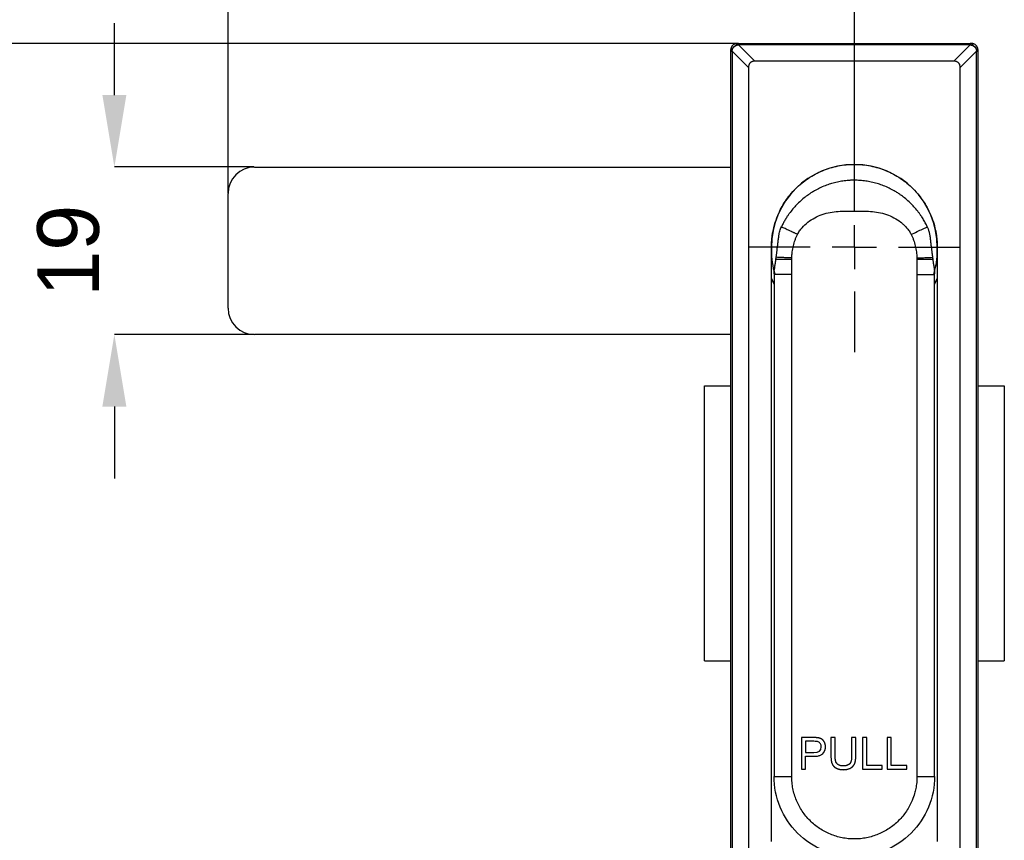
# Model space of a CAD drawing. Header units: millimetres. Extents: x 684 to 1227, y 21 to 405.
# Tile 4 of 28: x 757 to 869, y 202 to 295. Entities that reach past the tile are written whole.
import ezdxf

# ---------------------------------------------------------------- set-up
doc = ezdxf.new("R2010")
doc.units = ezdxf.units.MM
doc.header["$LTSCALE"] = 2
doc.header["$PDSIZE"] = -1
doc.linetypes.add('CENTERX2', pattern=[20.32, 12.7, -2.54, 2.54, -2.54])
for name, color, linetype in [('1轮廓实线层', 7, 'Continuous'), ('3中心线层', 1, 'CENTERX2'), ('7标注层', 3, 'Continuous')]:
    doc.layers.add(name, color=color, linetype=linetype)
doc.styles.add('SLDTEXTSTYLE5', font='TXT', dxfattribs={"width": 0.7})
doc.dimstyles.new('SLDDIMSTYLE0', dxfattribs={"dimtxt": 7, "dimasz": 8.16, "dimexe": 0, "dimexo": 0.0625, "dimgap": 1.75, "dimtad": 2, "dimrnd": 1e-09, "dimzin": 12, "dimdsep": 46, "dimtxsty": 'SLDTEXTSTYLE5', "dimsah": 1, "dimcen": 0.09, "dimadec": 0, "dimazin": 3, "dimtfac": 1, "dimtofl": 0, "dimtmove": 0, "dimatfit": 3, "dimfxl": 1, "dimfrac": 2, "dimtolj": 1, "dimtzin": 12, "dimarcsym": 0})

# ---------------------------------------------------------------- blocks, each defined once
blk = doc.blocks.new('_D')
at = {"layer": '7标注层', "color": 0, "lineweight": -2, "transparency": 16777216}
for p, q in [((781.06, 275.68), (781.06, 312.62)), ((843.9, 312.62), (789.22, 312.62)), ((852.06, 281.48), (852.06, 312.62))]:
    blk.add_line(p, q, dxfattribs=at)
at = {"layer": '7标注层', "color": 0, "transparency": 16777216}
for points in [[(789.22, 313.98), (789.22, 311.26), (781.06, 312.62)], [(843.9, 313.98), (843.9, 311.26), (852.06, 312.62)]]:
    blk.add_solid(points, dxfattribs=at)
at = {"layer": 'Defpoints', "color": 0, "transparency": 16777216}
for p in [(781.06, 312.62), (852.06, 281.42), (781.06, 275.62)]:
    blk.add_point(p, dxfattribs=at)
at = {"layer": '7标注层', "color": 0, "transparency": 16777216, "insert": (817.71, 321.37), "char_height": 7, "attachment_point": 2}
blk.add_mtext('\\A1;L=71', dxfattribs=at)
blk = doc.blocks.new('_D_1')
at = {"layer": '7标注层', "color": 0, "lineweight": -2, "transparency": 16777216}
for p, q in [((768.17, 286.78), (768.17, 294.94)), ((783.99, 278.62), (768.17, 278.62)), ((783.99, 259.62), (768.17, 259.62)), ((768.17, 251.46), (768.17, 243.3))]:
    blk.add_line(p, q, dxfattribs=at)
at = {"layer": '7标注层', "color": 0, "transparency": 16777216}
for points in [[(766.81, 286.78), (769.53, 286.78), (768.17, 278.62)], [(766.81, 251.46), (769.53, 251.46), (768.17, 259.62)]]:
    blk.add_solid(points, dxfattribs=at)
at = {"layer": 'Defpoints', "color": 0, "transparency": 16777216}
for p in [(784.06, 278.62), (768.17, 259.62), (784.06, 259.62)]:
    blk.add_point(p, dxfattribs=at)
at = {"layer": '7标注层', "color": 0, "transparency": 16777216, "insert": (759.42, 269.12), "char_height": 7, "attachment_point": 2, "rotation": 90}
blk.add_mtext('\\A1;19', dxfattribs=at)
blk = doc.blocks.new('_D_2')
at = {"layer": '7标注层', "color": 0, "lineweight": -2, "transparency": 16777216}
for p, q in [((838.85, 292.62), (749.05, 292.62)), ((749.05, 284.46), (749.05, 185.78)), ((838.85, 177.62), (749.05, 177.62))]:
    blk.add_line(p, q, dxfattribs=at)
at = {"layer": '7标注层', "color": 0, "transparency": 16777216}
for points in [[(747.69, 284.46), (750.41, 284.46), (749.05, 292.62)], [(747.69, 185.78), (750.41, 185.78), (749.05, 177.62)]]:
    blk.add_solid(points, dxfattribs=at)
at = {"layer": 'Defpoints', "color": 0, "transparency": 16777216}
for p in [(838.91, 292.62), (749.05, 177.62), (838.91, 177.62)]:
    blk.add_point(p, dxfattribs=at)
at = {"layer": '7标注层', "color": 0, "transparency": 16777216, "insert": (740.3, 241.11), "char_height": 7, "attachment_point": 2, "rotation": 90}
blk.add_mtext('\\A1;115', dxfattribs=at)
blk = doc.blocks.new('SW_CENTERMARKSYMBOL_0')
at = {"layer": '3中心线层', "color": 0}
for p, q in [((0, 5), (0, 11.9)), ((0, 0), (0, 2.5)), ((-5, 0), (-11.9, 0)), ((0, 0), (-2.5, 0)), ((0, 0), (0, -2.5)), ((0, 0), (2.5, 0)), ((5, 0), (11.9, 0)), ((0, -5), (0, -11.9))]:
    blk.add_line(p, q, dxfattribs=at)

msp = doc.modelspace()

# ---------------------------------------------------------------- linework, layer by layer
at = {"layer": '1轮廓实线层'}
for p, q in [((838.909, 292.617), (865.202, 292.617)), ((838.909, 292.617), (865.202, 292.617)), ((865.202, 292.471), (838.909, 292.471)), ((838.909, 292.471), (840.763, 290.617)), ((838.909, 292.471), (840.763, 290.617)), ((865.202, 292.471), (838.909, 292.471)), ((863.349, 290.617), (865.202, 292.471)), ((863.349, 290.617), (865.202, 292.471)), ((838.056, 178.471), (838.056, 291.764)), ((838.056, 178.471), (838.056, 291.764)), ((840.056, 289.91), (838.202, 291.764)), ((838.202, 291.764), (838.202, 178.471)), ((840.056, 289.91), (838.202, 291.764)), ((838.202, 291.764), (838.202, 178.471)), ((865.909, 291.764), (864.056, 289.91)), ((865.909, 291.764), (864.056, 289.91)), ((865.909, 178.471), (865.909, 291.764)), ((865.909, 178.471), (865.909, 291.764)), ((866.056, 291.764), (866.056, 178.471)), ((866.056, 291.764), (866.056, 178.471)), ((863.349, 290.617), (840.763, 290.617)), ((840.056, 289.91), (840.056, 180.324)), ((864.056, 180.324), (864.056, 289.91)), ((784.056, 278.617), (838.056, 278.617)), ((781.056, 262.617), (781.056, 275.617)), ((842.656, 269.117), (842.658, 269.317)), ((842.656, 202.117), (842.656, 269.117)), ((861.454, 269.317), (861.456, 269.117)), ((861.456, 269.117), (861.456, 202.117)), ((844.956, 266.434), (844.956, 268.181)), ((859.156, 268.181), (859.156, 266.434)), ((842.956, 265.35), (842.656, 266.011)), ((842.956, 265.353), (842.656, 266.011)), ((842.957, 266.497), (842.956, 266.434)), ((842.956, 266.431), (842.956, 209.517)), ((844.956, 209.517), (844.956, 266.434)), ((859.156, 266.434), (859.156, 209.517)), ((861.156, 266.434), (861.155, 266.497)), ((861.156, 249.383), (861.156, 266.431)), ((861.456, 266.011), (861.156, 265.35)), ((861.456, 266.011), (861.156, 265.353)), ((838.056, 259.617), (784.056, 259.617)), ((835.056, 222.617), (835.056, 253.817)), ((835.056, 253.817), (838.056, 253.817)), ((866.056, 253.817), (869.056, 253.817)), ((869.056, 253.817), (869.056, 222.617)), ((835.056, 222.617), (838.056, 222.617)), ((866.056, 222.617), (869.056, 222.617)), ((846.056, 213.917), (846.056, 210.337)), ((847.405, 213.917), (846.056, 213.917)), ((847.445, 213.493), (846.529, 213.493)), ((846.529, 213.493), (846.529, 212.211)), ((849.404, 213.917), (849.404, 211.848)), ((849.878, 213.917), (849.404, 213.917)), ((849.878, 211.853), (849.878, 213.917)), ((851.742, 213.917), (851.742, 211.853)), ((852.218, 213.917), (851.742, 213.917)), ((852.218, 211.848), (852.218, 213.917)), ((852.989, 213.917), (852.989, 210.337)), ((853.463, 213.917), (852.989, 213.917)), ((853.463, 210.759), (853.463, 213.917)), ((855.769, 213.917), (855.769, 210.337)), ((856.243, 213.917), (855.769, 213.917)), ((856.243, 210.759), (856.243, 213.917)), ((846.529, 212.211), (847.454, 212.211)), ((846.529, 211.792), (847.445, 211.792)), ((846.529, 210.337), (846.529, 211.792)), ((846.056, 210.337), (846.529, 210.337)), ((852.989, 210.337), (855.227, 210.337)), ((855.227, 210.759), (853.463, 210.759)), ((855.227, 210.337), (855.227, 210.759)), ((855.769, 210.337), (858.007, 210.337)), ((858.007, 210.759), (856.243, 210.759)), ((858.007, 210.337), (858.007, 210.759)), ((861.121, 209.517), (861.156, 209.517))]:
    msp.add_line(p, q, dxfattribs=at)
for centre, radius, start, end in [((784.056, 275.617), 3, 90, 180), ((852.056, 269.517), 9.4, 360, 180), ((852.056, 269.117), 9.4, 180, 196.21958), ((852.056, 269.117), 9.4, 343.3516, 0), ((784.056, 262.617), 3, 180, 270)]:
    msp.add_arc(centre, radius, start, end, dxfattribs=at)
for points, knots in [([(838.756, 292.617), (838.734, 292.617), (838.689, 292.615), (838.598, 292.602), (838.443, 292.555), (838.248, 292.425), (838.118, 292.23), (838.071, 292.075), (838.058, 291.985), (838.056, 291.939), (838.056, 291.917)], [0, 0, 0, 0, 0.0588149, 0.1253989, 0.2506392, 0.4999091, 0.7492117, 0.8745103, 0.9409675, 1, 1, 1, 1]), ([(838.756, 292.617), (838.729, 292.616), (838.674, 292.614), (838.589, 292.599), (838.503, 292.572), (838.417, 292.532), (838.335, 292.479), (838.247, 292.403), (838.164, 292.301), (838.1, 292.173), (838.062, 292.044), (838.058, 291.958), (838.056, 291.917)], [0, 0, 0, 0, 0.0735642, 0.151541, 0.2336889, 0.3195947, 0.4086652, 0.5001368, 0.6361398, 0.7660699, 0.8877815, 1, 1, 1, 1]), ([(838.756, 292.617), (838.738, 292.617), (838.719, 292.599), (838.685, 292.527), (838.671, 292.474), (838.66, 292.413)], [0, 0, 0, 0, 0.5, 0.5, 1, 1, 1, 1]), ([(838.66, 292.413), (838.671, 292.474), (838.685, 292.527), (838.719, 292.599), (838.738, 292.617), (838.756, 292.617)], [0, 0, 0, 0, 0.5, 0.5, 1, 1, 1, 1]), ([(838.66, 292.413), (838.702, 292.424), (838.785, 292.445), (838.868, 292.462), (838.909, 292.471)], [0, 0, 0, 0, 0.5000129, 1, 1, 1, 1]), ([(838.66, 292.413), (838.702, 292.424), (838.785, 292.445), (838.868, 292.462), (838.909, 292.471)], [0, 0, 0, 0, 0.500017, 1, 1, 1, 1]), ([(838.756, 292.617), (838.781, 292.617), (838.832, 292.617), (838.884, 292.617), (838.909, 292.617)], [0, 0, 0, 0, 0.5000684, 1, 1, 1, 1]), ([(838.909, 292.471), (838.909, 292.516), (838.909, 292.554), (838.909, 292.605), (838.909, 292.617), (838.909, 292.617)], [0, 0, 0, 0, 0.5, 0.5, 1, 1, 1, 1]), ([(838.909, 292.471), (838.909, 292.517), (838.909, 292.555), (838.909, 292.605), (838.909, 292.617), (838.909, 292.617)], [0, 0, 0, 0, 0.5, 0.5, 1, 1, 1, 1]), ([(865.202, 292.617), (865.202, 292.617), (865.202, 292.605), (865.202, 292.554), (865.202, 292.516), (865.202, 292.471)], [0, 0, 0, 0, 0.5, 0.5, 1, 1, 1, 1]), ([(865.202, 292.617), (865.202, 292.617), (865.202, 292.605), (865.202, 292.555), (865.202, 292.517), (865.202, 292.471)], [0, 0, 0, 0, 0.5, 0.5, 1, 1, 1, 1]), ([(865.202, 292.617), (865.228, 292.617), (865.28, 292.617), (865.331, 292.617), (865.356, 292.617)], [0, 0, 0, 0, 0.49993315, 1, 1, 1, 1]), ([(865.202, 292.471), (865.223, 292.467), (865.264, 292.458), (865.326, 292.444), (865.389, 292.429), (865.431, 292.418), (865.452, 292.413)], [0, 0, 0, 0, 0.2477591, 0.4958667, 0.7480675, 1, 1, 1, 1]), ([(865.202, 292.471), (865.23, 292.465), (865.285, 292.453), (865.369, 292.434), (865.424, 292.42), (865.452, 292.413)], [0, 0, 0, 0, 0.3335075, 0.6664964, 1, 1, 1, 1]), ([(866.056, 291.917), (866.055, 291.939), (866.054, 291.984), (866.04, 292.075), (865.994, 292.23), (865.864, 292.425), (865.669, 292.555), (865.514, 292.602), (865.423, 292.615), (865.377, 292.617), (865.356, 292.617)], [0, 0, 0, 0, 0.0588149, 0.1253989, 0.2506392, 0.4999091, 0.7492117, 0.8745103, 0.9409675, 1, 1, 1, 1]), ([(865.356, 292.617), (865.374, 292.617), (865.393, 292.599), (865.427, 292.527), (865.441, 292.474), (865.452, 292.413)], [0, 0, 0, 0, 0.5, 0.5, 1, 1, 1, 1]), ([(865.452, 292.413), (865.441, 292.474), (865.426, 292.527), (865.393, 292.599), (865.374, 292.617), (865.356, 292.617)], [0, 0, 0, 0, 0.5, 0.5, 1, 1, 1, 1]), ([(866.056, 291.917), (866.055, 291.944), (866.053, 292), (866.038, 292.084), (866.011, 292.17), (865.971, 292.256), (865.918, 292.338), (865.842, 292.426), (865.739, 292.509), (865.612, 292.573), (865.483, 292.611), (865.397, 292.615), (865.356, 292.617)], [0, 0, 0, 0, 0.0735642, 0.151541, 0.2336889, 0.3195947, 0.4086652, 0.5001368, 0.6361398, 0.7660699, 0.8877815, 1, 1, 1, 1]), ([(838.056, 291.917), (838.056, 291.935), (838.074, 291.954), (838.146, 291.988), (838.2, 292.002), (838.26, 292.013)], [0, 0, 0, 0, 0.5, 0.5, 1, 1, 1, 1]), ([(838.26, 292.013), (838.199, 292.002), (838.146, 291.988), (838.074, 291.954), (838.056, 291.935), (838.056, 291.917)], [0, 0, 0, 0, 0.5, 0.5, 1, 1, 1, 1]), ([(838.056, 291.764), (838.056, 291.79), (838.056, 291.841), (838.056, 291.892), (838.056, 291.917)], [0, 0, 0, 0, 0.4999331, 1, 1, 1, 1]), ([(838.056, 291.764), (838.056, 291.764), (838.069, 291.764), (838.119, 291.764), (838.157, 291.764), (838.202, 291.764)], [0, 0, 0, 0, 0.5, 0.5, 1, 1, 1, 1]), ([(838.056, 291.764), (838.056, 291.764), (838.068, 291.764), (838.119, 291.764), (838.157, 291.764), (838.202, 291.764)], [0, 0, 0, 0, 0.5, 0.5, 1, 1, 1, 1]), ([(838.202, 291.764), (838.207, 291.784), (838.215, 291.825), (838.229, 291.887), (838.244, 291.95), (838.255, 291.992), (838.26, 292.013)], [0, 0, 0, 0, 0.2477591, 0.4958667, 0.7480675, 1, 1, 1, 1]), ([(838.202, 291.764), (838.208, 291.791), (838.22, 291.846), (838.239, 291.93), (838.253, 291.985), (838.26, 292.013)], [0, 0, 0, 0, 0.3335075, 0.6664964, 1, 1, 1, 1]), ([(838.26, 292.013), (838.265, 292.028), (838.274, 292.058), (838.294, 292.103), (838.322, 292.154), (838.36, 292.208), (838.409, 292.264), (838.465, 292.313), (838.526, 292.356), (838.591, 292.391), (838.638, 292.406), (838.66, 292.413)], [0, 0, 0, 0, 0.0785105, 0.1616639, 0.2501144, 0.3732703, 0.5001065, 0.6268789, 0.7500877, 0.8810448, 1, 1, 1, 1]), ([(838.26, 292.013), (838.282, 292.098), (838.337, 292.19), (838.483, 292.336), (838.575, 292.391), (838.66, 292.413)], [0, 0, 0, 0, 0.5, 0.5, 1, 1, 1, 1]), ([(865.452, 292.413), (865.466, 292.409), (865.497, 292.4), (865.542, 292.379), (865.593, 292.351), (865.647, 292.313), (865.702, 292.264), (865.752, 292.208), (865.795, 292.147), (865.83, 292.082), (865.845, 292.035), (865.852, 292.013)], [0, 0, 0, 0, 0.0785105, 0.1616639, 0.2501144, 0.3732703, 0.5001065, 0.6268789, 0.7500877, 0.8810448, 1, 1, 1, 1]), ([(865.452, 292.413), (865.537, 292.391), (865.628, 292.336), (865.775, 292.19), (865.829, 292.098), (865.852, 292.013)], [0, 0, 0, 0, 0.5, 0.5, 1, 1, 1, 1]), ([(865.852, 292.013), (865.862, 291.971), (865.883, 291.888), (865.901, 291.805), (865.909, 291.764)], [0, 0, 0, 0, 0.5000129, 1, 1, 1, 1]), ([(866.056, 291.917), (866.056, 291.935), (866.038, 291.954), (865.966, 291.988), (865.912, 292.002), (865.852, 292.013)], [0, 0, 0, 0, 0.5, 0.5, 1, 1, 1, 1]), ([(865.852, 292.013), (865.862, 291.971), (865.884, 291.888), (865.901, 291.805), (865.909, 291.764)], [0, 0, 0, 0, 0.500017, 1, 1, 1, 1]), ([(865.852, 292.013), (865.912, 292.002), (865.966, 291.988), (866.038, 291.954), (866.056, 291.935), (866.056, 291.917)], [0, 0, 0, 0, 0.5, 0.5, 1, 1, 1, 1]), ([(865.909, 291.764), (865.955, 291.764), (865.992, 291.764), (866.043, 291.764), (866.056, 291.764), (866.056, 291.764)], [0, 0, 0, 0, 0.5, 0.5, 1, 1, 1, 1]), ([(865.909, 291.764), (865.955, 291.764), (865.993, 291.764), (866.044, 291.764), (866.056, 291.764), (866.056, 291.764)], [0, 0, 0, 0, 0.5, 0.5, 1, 1, 1, 1]), ([(866.056, 291.917), (866.056, 291.892), (866.056, 291.841), (866.056, 291.79), (866.056, 291.764)], [0, 0, 0, 0, 0.5000684, 1, 1, 1, 1]), ([(840.763, 290.617), (840.739, 290.617), (840.692, 290.616), (840.599, 290.606), (840.498, 290.582), (840.404, 290.543), (840.322, 290.495), (840.25, 290.436), (840.19, 290.366), (840.138, 290.287), (840.093, 290.184), (840.067, 290.074), (840.057, 289.981), (840.056, 289.934), (840.056, 289.91)], [0, 0, 0, 0, 0.062619, 0.1245262, 0.2500022, 0.3340226, 0.3950274, 0.499997, 0.5799505, 0.6404875, 0.7500007, 0.8754726, 0.9373765, 1, 1, 1, 1]), ([(840.763, 290.617), (840.738, 290.617), (840.689, 290.616), (840.595, 290.605), (840.482, 290.578), (840.354, 290.52), (840.241, 290.432), (840.154, 290.319), (840.095, 290.191), (840.068, 290.078), (840.057, 289.984), (840.056, 289.935), (840.056, 289.91)], [0, 0, 0, 0, 0.066, 0.1298787, 0.2500871, 0.3750551, 0.5000018, 0.6249503, 0.7499156, 0.8701094, 0.9339697, 1, 1, 1, 1]), ([(864.056, 289.91), (864.056, 289.934), (864.055, 289.981), (864.044, 290.074), (864.021, 290.175), (863.981, 290.269), (863.934, 290.351), (863.875, 290.423), (863.805, 290.484), (863.725, 290.535), (863.623, 290.58), (863.513, 290.606), (863.419, 290.616), (863.372, 290.617), (863.349, 290.617)], [0, 0, 0, 0, 0.062619, 0.1245262, 0.2500022, 0.3340226, 0.3950274, 0.499997, 0.5799505, 0.6404875, 0.7500007, 0.8754726, 0.9373765, 1, 1, 1, 1]), ([(864.056, 289.91), (864.055, 289.935), (864.055, 289.984), (864.044, 290.078), (864.017, 290.191), (863.958, 290.319), (863.87, 290.432), (863.758, 290.52), (863.63, 290.578), (863.516, 290.605), (863.423, 290.616), (863.374, 290.617), (863.349, 290.617)], [0, 0, 0, 0, 0.066, 0.1298787, 0.2500871, 0.3750551, 0.5000018, 0.6249503, 0.7499156, 0.8701094, 0.9339697, 1, 1, 1, 1]), ([(842.656, 269.517), (842.657, 269.62), (842.658, 269.824), (842.674, 270.131), (842.703, 270.488), (842.753, 270.896), (842.849, 271.442), (843.028, 272.191), (843.432, 273.355), (844.19, 274.773), (845.366, 276.207), (846.8, 277.383), (848.435, 278.258), (850.21, 278.796), (852.056, 278.978), (853.902, 278.796), (855.676, 278.258), (857.312, 277.384), (858.541, 276.374), (859.362, 275.456), (859.87, 274.76), (860.33, 274.01), (860.753, 273.139), (861.078, 272.208), (861.26, 271.46), (861.358, 270.896), (861.415, 270.437), (861.45, 269.978), (861.454, 269.671), (861.456, 269.517)], [0, 0, 0, 0, 0.0104047, 0.0208061, 0.0312154, 0.0468458, 0.0625664, 0.0876247, 0.1251082, 0.1875781, 0.2500478, 0.3125175, 0.3749872, 0.437457, 0.4999267, 0.5623964, 0.6248662, 0.6873359, 0.7498056, 0.7855277, 0.8123494, 0.8373805, 0.8748921, 0.9105929, 0.9374354, 0.9531382, 0.9687863, 0.9843865, 1, 1, 1, 1]), ([(852.056, 277.117), (851.986, 277.117), (851.845, 277.116), (851.632, 277.108), (851.379, 277.093), (851.084, 277.067), (850.654, 277.013), (850.115, 276.916), (849.497, 276.758), (848.875, 276.552), (848.278, 276.305), (847.825, 276.078), (847.45, 275.869), (847.166, 275.696), (846.862, 275.493), (846.515, 275.242), (846.096, 274.906), (845.624, 274.467), (845.178, 273.989), (844.841, 273.573), (844.588, 273.223), (844.387, 272.925), (844.18, 272.585), (843.969, 272.204), (843.846, 271.946), (843.786, 271.819)], [0, 0, 0, 0, 0.0199714, 0.0402875, 0.0609524, 0.092614, 0.1250157, 0.1852939, 0.2500066, 0.308681, 0.3750004, 0.4374981, 0.4560616, 0.500004, 0.5345742, 0.5625112, 0.6250084, 0.6908727, 0.7500002, 0.8147493, 0.845462, 0.8749984, 0.9181618, 0.9598212, 1, 1, 1, 1]), ([(852.056, 273.618), (852.056, 274.03), (852.056, 274.475), (852.056, 275.337), (852.056, 275.751), (852.056, 276.434), (852.056, 276.701), (852.056, 277.042), (852.056, 277.117), (852.056, 277.117)], [0, 0, 0, 0, 0.25, 0.25, 0.5, 0.5, 0.75, 0.75, 1, 1, 1, 1]), ([(860.326, 271.819), (860.29, 271.895), (860.218, 272.048), (860.101, 272.275), (859.976, 272.505), (859.841, 272.735), (859.691, 272.974), (859.524, 273.223), (859.27, 273.573), (858.934, 273.989), (858.488, 274.467), (858.015, 274.906), (857.597, 275.242), (857.249, 275.493), (856.946, 275.696), (856.661, 275.869), (856.287, 276.078), (855.834, 276.305), (855.237, 276.552), (854.615, 276.758), (853.997, 276.916), (853.458, 277.013), (853.028, 277.067), (852.698, 277.096), (852.374, 277.114), (852.161, 277.116), (852.056, 277.117)], [0, 0, 0, 0, 0.0239317, 0.0483933, 0.0733903, 0.0989276, 0.1250102, 0.1545432, 0.1852589, 0.2500075, 0.3091346, 0.3749984, 0.4374952, 0.465432, 0.5000019, 0.543944, 0.5625074, 0.6250047, 0.6913236, 0.7499975, 0.8147098, 0.8749876, 0.9073857, 0.9390504, 0.9699137, 1, 1, 1, 1]), ([(845.617, 270.976), (845.647, 271.029), (845.72, 271.163), (845.886, 271.421), (846.222, 271.86), (846.782, 272.393), (847.558, 272.895), (848.407, 273.258), (849.3, 273.489), (850.215, 273.603), (850.982, 273.626), (851.519, 273.624), (851.826, 273.62), (851.979, 273.619), (852.056, 273.618)], [0, 0, 0, 0, 0.0247546, 0.0620562, 0.1250615, 0.2499591, 0.37489, 0.4998516, 0.6248428, 0.7498652, 0.874921, 0.9374603, 0.9687301, 1, 1, 1, 1]), ([(852.056, 273.618), (852.133, 273.619), (852.286, 273.62), (852.593, 273.624), (853.13, 273.626), (853.897, 273.603), (854.811, 273.489), (855.705, 273.258), (856.554, 272.895), (857.176, 272.493), (857.643, 272.095), (857.965, 271.762), (858.223, 271.425), (858.389, 271.166), (858.463, 271.033), (858.494, 270.976)], [0, 0, 0, 0, 0.0312653, 0.0625306, 0.1250609, 0.2500984, 0.3751027, 0.5000757, 0.6250191, 0.7499319, 0.8004427, 0.8749562, 0.9379524, 0.9734787, 1, 1, 1, 1]), ([(843.191, 268.376), (843.199, 268.437), (843.215, 268.555), (843.239, 268.727), (843.26, 268.888), (843.279, 269.037), (843.297, 269.173), (843.316, 269.331), (843.339, 269.527), (843.374, 269.835), (843.418, 270.222), (843.466, 270.592), (843.511, 270.875), (843.556, 271.108), (843.614, 271.35), (843.691, 271.599), (843.755, 271.747), (843.786, 271.819)], [0, 0, 0, 0, 0.0496913, 0.0963353, 0.1397994, 0.1799713, 0.2167572, 0.2500807, 0.3071149, 0.3750879, 0.5000357, 0.6249889, 0.6904081, 0.7500026, 0.8373885, 0.9206739, 1, 1, 1, 1]), ([(845.617, 270.976), (845.579, 270.994), (845.502, 271.029), (845.386, 271.083), (845.268, 271.137), (845.15, 271.191), (845.032, 271.246), (844.845, 271.332), (844.595, 271.446), (844.316, 271.575), (844.085, 271.681), (843.934, 271.751), (843.844, 271.792), (843.795, 271.815), (843.789, 271.818), (843.786, 271.819)], [0, 0, 0, 0, 0.0398186, 0.0804777, 0.1219192, 0.1640763, 0.2068734, 0.2502269, 0.3723183, 0.5000646, 0.6238053, 0.7499048, 0.8325446, 0.916235, 1, 1, 1, 1]), ([(858.494, 270.976), (858.71, 271.076), (858.943, 271.183), (859.394, 271.39), (859.611, 271.49), (859.968, 271.654), (860.108, 271.719), (860.287, 271.801), (860.326, 271.819), (860.326, 271.819)], [0, 0, 0, 0, 0.25, 0.25, 0.5, 0.5, 0.75, 0.75, 1, 1, 1, 1]), ([(860.326, 271.819), (860.345, 271.776), (860.383, 271.69), (860.434, 271.552), (860.481, 271.403), (860.523, 271.245), (860.563, 271.071), (860.601, 270.875), (860.646, 270.592), (860.694, 270.222), (860.737, 269.835), (860.773, 269.527), (860.807, 269.236), (860.855, 268.854), (860.898, 268.548), (860.921, 268.376)], [0, 0, 0, 0, 0.0471445, 0.0956863, 0.145669, 0.1971232, 0.2500664, 0.3096651, 0.375089, 0.500051, 0.6250077, 0.6929854, 0.7500238, 0.8602733, 1, 1, 1, 1]), ([(844.958, 268.304), (844.962, 268.381), (844.97, 268.535), (844.991, 268.765), (845.024, 269.032), (845.074, 269.336), (845.171, 269.788), (845.301, 270.233), (845.443, 270.613), (845.538, 270.824), (845.591, 270.926), (845.617, 270.976)], [0, 0, 0, 0, 0.0834278, 0.1667306, 0.2499965, 0.3747697, 0.5000469, 0.7499858, 0.8749827, 0.9387669, 1, 1, 1, 1]), ([(858.494, 270.976), (858.521, 270.926), (858.574, 270.824), (858.668, 270.613), (858.811, 270.233), (858.941, 269.788), (859.038, 269.337), (859.094, 268.995), (859.134, 268.65), (859.147, 268.42), (859.153, 268.304)], [0, 0, 0, 0, 0.0611472, 0.1250188, 0.2500174, 0.4999597, 0.6250447, 0.7500136, 0.8748166, 1, 1, 1, 1]), ([(842.658, 269.317), (842.657, 269.351), (842.656, 269.417), (842.656, 269.484), (842.656, 269.517)], [0, 0, 0, 0, 0.4998032, 1, 1, 1, 1]), ([(861.131, 266.731), (861.219, 267.083), (861.417, 267.866), (861.442, 268.673), (861.456, 269.117)], [0, 0, 0, 0, 0.449463, 1, 1, 1, 1]), ([(861.456, 269.517), (861.456, 269.484), (861.456, 269.417), (861.454, 269.351), (861.454, 269.317)], [0, 0, 0, 0, 0.5001968, 1, 1, 1, 1]), ([(842.957, 266.497), (842.958, 266.537), (842.961, 266.617), (842.97, 266.745), (842.985, 266.896), (843.008, 267.078), (843.038, 267.287), (843.072, 267.507), (843.107, 267.736), (843.139, 267.961), (843.158, 268.115), (843.166, 268.181)], [0, 0, 0, 0, 0.0793234, 0.1626224, 0.2500711, 0.3670522, 0.4999671, 0.6249914, 0.7500322, 0.8908985, 1, 1, 1, 1]), ([(843.166, 268.181), (843.17, 268.214), (843.177, 268.279), (843.186, 268.344), (843.191, 268.376)], [0, 0, 0, 0, 0.4996509, 1, 1, 1, 1]), ([(843.166, 268.181), (843.244, 268.181), (843.346, 268.181), (843.595, 268.181), (843.742, 268.181), (844.064, 268.181), (844.24, 268.181), (844.598, 268.181), (844.78, 268.181), (844.956, 268.181)], [0, 0, 0, 0, 0.25, 0.25, 0.5, 0.5, 0.75, 0.75, 1, 1, 1, 1]), ([(844.958, 268.304), (844.787, 268.311), (844.609, 268.318), (844.258, 268.333), (844.086, 268.34), (843.769, 268.353), (843.623, 268.359), (843.375, 268.369), (843.271, 268.373), (843.191, 268.376)], [0, 0, 0, 0, 0.25, 0.25, 0.5, 0.5, 0.75, 0.75, 1, 1, 1, 1]), ([(844.956, 268.181), (844.956, 268.202), (844.956, 268.243), (844.958, 268.284), (844.958, 268.304)], [0, 0, 0, 0, 0.5, 1, 1, 1, 1]), ([(859.153, 268.304), (859.314, 268.311), (859.483, 268.318), (859.823, 268.331), (859.993, 268.338), (860.314, 268.352), (860.464, 268.358), (860.725, 268.368), (860.835, 268.373), (860.921, 268.376)], [0, 0, 0, 0, 0.25, 0.25, 0.5, 0.5, 0.75, 0.75, 1, 1, 1, 1]), ([(859.153, 268.304), (859.154, 268.284), (859.156, 268.243), (859.156, 268.202), (859.156, 268.181)], [0, 0, 0, 0, 0.5, 1, 1, 1, 1]), ([(859.156, 268.181), (859.331, 268.181), (859.514, 268.181), (859.872, 268.181), (860.047, 268.181), (860.37, 268.181), (860.517, 268.181), (860.766, 268.181), (860.868, 268.181), (860.946, 268.181)], [0, 0, 0, 0, 0.25, 0.25, 0.5, 0.5, 0.75, 0.75, 1, 1, 1, 1]), ([(860.921, 268.376), (860.926, 268.344), (860.934, 268.279), (860.942, 268.214), (860.946, 268.181)], [0, 0, 0, 0, 0.5003491, 1, 1, 1, 1]), ([(860.946, 268.181), (860.951, 268.139), (860.962, 268.045), (860.983, 267.894), (861.009, 267.711), (861.04, 267.507), (861.074, 267.287), (861.104, 267.078), (861.129, 266.873), (861.148, 266.681), (861.153, 266.557), (861.155, 266.497)], [0, 0, 0, 0, 0.0691168, 0.1526379, 0.2499902, 0.3750318, 0.5000569, 0.6329728, 0.7499545, 0.8795475, 1, 1, 1, 1]), ([(844.956, 266.434), (844.72, 266.434), (844.466, 266.434), (843.974, 266.434), (843.738, 266.434), (843.347, 266.434), (843.195, 266.434), (842.999, 266.434), (842.956, 266.434), (842.956, 266.434)], [0, 0, 0, 0, 0.25, 0.25, 0.5, 0.5, 0.75, 0.75, 1, 1, 1, 1]), ([(859.156, 266.434), (859.391, 266.434), (859.646, 266.434), (860.138, 266.434), (860.374, 266.434), (860.765, 266.434), (860.917, 266.434), (861.112, 266.434), (861.156, 266.434), (861.156, 266.434)], [0, 0, 0, 0, 0.25, 0.25, 0.5, 0.5, 0.75, 0.75, 1, 1, 1, 1]), ([(861.148, 209.517), (861.148, 210.704), (861.148, 212.923), (861.148, 216.018), (861.148, 218.646), (861.148, 220.815), (861.148, 222.651), (861.148, 224.317), (861.148, 226.961), (861.148, 230.628), (861.148, 235.738), (861.148, 241.312), (861.148, 245.976), (861.148, 249.318), (861.148, 251.411), (861.15, 253.739), (861.154, 256.408), (861.155, 258.308), (861.156, 259.319)], [0, 0, 0, 0, 0.0715121, 0.133652, 0.1864196, 0.2298149, 0.2643214, 0.2969873, 0.3301374, 0.4236016, 0.517897, 0.6379092, 0.7593808, 0.7988152, 0.8392453, 0.8854689, 0.9390525, 1, 1, 1, 1]), ([(848.03, 213.869), (848.018, 213.872), (847.994, 213.876), (847.945, 213.885), (847.878, 213.894), (847.798, 213.903), (847.697, 213.91), (847.569, 213.915), (847.464, 213.917), (847.405, 213.917)], [0, 0, 0, 0, 0.0571613, 0.1158083, 0.2376411, 0.3844625, 0.5000075, 0.7196677, 1, 1, 1, 1]), ([(848.411, 213.7), (848.404, 213.705), (848.39, 213.715), (848.361, 213.735), (848.321, 213.759), (848.275, 213.784), (848.225, 213.807), (848.179, 213.826), (848.129, 213.843), (848.088, 213.855), (848.054, 213.864), (848.037, 213.868), (848.03, 213.869)], [0, 0, 0, 0, 0.0622437, 0.1244736, 0.2490576, 0.3920356, 0.4999959, 0.6429349, 0.7499092, 0.8747622, 0.946259, 1, 1, 1, 1]), ([(848.683, 213.355), (848.679, 213.364), (848.671, 213.381), (848.654, 213.415), (848.63, 213.458), (848.601, 213.504), (848.574, 213.54), (848.551, 213.57), (848.526, 213.598), (848.493, 213.632), (848.461, 213.661), (848.433, 213.684), (848.418, 213.695), (848.411, 213.7)], [0, 0, 0, 0, 0.064431, 0.1282093, 0.2539968, 0.3953344, 0.5000342, 0.5592621, 0.6468544, 0.754508, 0.8780328, 0.9391705, 1, 1, 1, 1]), ([(848.784, 212.873), (848.784, 212.883), (848.784, 212.904), (848.783, 212.946), (848.779, 213.001), (848.771, 213.062), (848.759, 213.126), (848.746, 213.184), (848.728, 213.244), (848.711, 213.29), (848.696, 213.328), (848.687, 213.346), (848.683, 213.355)], [0, 0, 0, 0, 0.0635278, 0.1266835, 0.2520274, 0.3940606, 0.5000288, 0.6452672, 0.7527095, 0.8768146, 0.9384972, 1, 1, 1, 1]), ([(847.445, 211.792), (847.494, 211.792), (847.588, 211.794), (847.775, 211.806), (847.954, 211.834), (848.141, 211.888), (848.275, 211.945), (848.381, 212.012), (848.448, 212.068), (848.477, 212.099), (848.492, 212.114)], [0, 0, 0, 0, 0.1322502, 0.2497454, 0.4994938, 0.6126814, 0.768075, 0.8871403, 0.9441458, 1, 1, 1, 1]), ([(848.492, 212.114), (848.494, 212.117), (848.5, 212.123), (848.512, 212.136), (848.525, 212.151), (848.542, 212.171), (848.557, 212.191), (848.571, 212.209), (848.583, 212.225), (848.593, 212.24), (848.605, 212.259), (848.616, 212.276), (848.628, 212.294), (848.639, 212.314), (848.651, 212.335), (848.663, 212.359), (848.674, 212.38), (848.686, 212.404), (848.694, 212.425), (848.703, 212.446), (848.71, 212.463), (848.717, 212.482), (848.725, 212.503), (848.733, 212.527), (848.74, 212.552), (848.747, 212.575), (848.754, 212.601), (848.759, 212.623), (848.763, 212.645), (848.767, 212.666), (848.771, 212.686), (848.774, 212.706), (848.776, 212.723), (848.779, 212.745), (848.781, 212.767), (848.783, 212.793), (848.784, 212.819), (848.785, 212.847), (848.784, 212.864), (848.784, 212.873)], [0, 0, 0, 0, 0.01555667, 0.03111236, 0.06222973, 0.08714068, 0.12455721, 0.15312422, 0.17029574, 0.19610454, 0.21766603, 0.25011369, 0.2687481, 0.29667949, 0.33157693, 0.35600686, 0.39267393, 0.4171466, 0.45391724, 0.47233867, 0.50002499, 0.51876187, 0.54681663, 0.58181676, 0.60628431, 0.64295464, 0.66739395, 0.70406116, 0.72240686, 0.74994962, 0.77877136, 0.79601837, 0.82183135, 0.84329621, 0.87542818, 0.90037743, 0.93775324, 0.96887712, 1, 1, 1, 1]), ([(849.404, 211.848), (849.404, 211.821), (849.405, 211.757), (849.408, 211.643), (849.413, 211.53), (849.423, 211.418), (849.433, 211.331), (849.446, 211.255), (849.456, 211.201), (849.462, 211.175), (849.465, 211.162)], [0, 0, 0, 0, 0.1164709, 0.27571103, 0.49999406, 0.60747977, 0.76154528, 0.88356243, 0.94246605, 1, 1, 1, 1]), ([(849.465, 211.162), (849.468, 211.151), (849.473, 211.131), (849.485, 211.089), (849.502, 211.035), (849.525, 210.975), (849.553, 210.914), (849.581, 210.859), (849.613, 210.803), (849.641, 210.761), (849.666, 210.726), (849.678, 210.709), (849.685, 210.701)], [0, 0, 0, 0, 0.0627234, 0.1253, 0.2501709, 0.392797, 0.5000093, 0.6438715, 0.7510372, 0.8755924, 0.9377934, 1, 1, 1, 1]), ([(849.967, 211.156), (849.964, 211.163), (849.959, 211.176), (849.95, 211.204), (849.939, 211.241), (849.928, 211.284), (849.917, 211.331), (849.909, 211.376), (849.9, 211.434), (849.891, 211.506), (849.885, 211.591), (849.88, 211.708), (849.879, 211.794), (849.878, 211.853)], [0, 0, 0, 0, 0.0301105, 0.0605349, 0.1223701, 0.1947504, 0.2503093, 0.3279922, 0.3886802, 0.5000161, 0.6359476, 0.7504144, 1, 1, 1, 1]), ([(850.275, 210.817), (850.272, 210.819), (850.263, 210.824), (850.246, 210.833), (850.226, 210.845), (850.202, 210.861), (850.176, 210.88), (850.149, 210.902), (850.128, 210.921), (850.109, 210.94), (850.088, 210.961), (850.067, 210.986), (850.049, 211.009), (850.033, 211.03), (850.02, 211.051), (850.005, 211.076), (849.991, 211.102), (849.979, 211.126), (849.972, 211.144), (849.968, 211.153), (849.967, 211.156)], [0, 0, 0, 0, 0.025211, 0.0629026, 0.1254501, 0.1753159, 0.2499645, 0.3312319, 0.3923556, 0.435298, 0.5000401, 0.5834611, 0.6452863, 0.6882594, 0.7523477, 0.8019736, 0.876208, 0.9380421, 0.9734229, 1, 1, 1, 1]), ([(851.644, 211.123), (851.642, 211.12), (851.638, 211.111), (851.63, 211.094), (851.62, 211.074), (851.605, 211.05), (851.588, 211.024), (851.569, 210.997), (851.551, 210.976), (851.534, 210.956), (851.514, 210.935), (851.491, 210.913), (851.469, 210.895), (851.449, 210.879), (851.43, 210.865), (851.407, 210.849), (851.382, 210.834), (851.359, 210.822), (851.342, 210.813), (851.334, 210.809), (851.33, 210.807)], [0, 0, 0, 0, 0.0248522, 0.0620642, 0.1239784, 0.1734982, 0.2479142, 0.3293477, 0.3909008, 0.4343056, 0.4999985, 0.5822792, 0.6435673, 0.6863213, 0.750315, 0.8000534, 0.8747456, 0.9372079, 0.9730413, 1, 1, 1, 1]), ([(851.742, 211.853), (851.741, 211.791), (851.74, 211.692), (851.734, 211.569), (851.724, 211.446), (851.706, 211.329), (851.676, 211.209), (851.654, 211.152), (851.644, 211.123)], [0, 0, 0, 0, 0.24951475, 0.40074048, 0.50007293, 0.74962745, 0.87767242, 1, 1, 1, 1]), ([(851.95, 210.732), (851.956, 210.741), (851.969, 210.758), (851.993, 210.792), (852.023, 210.839), (852.055, 210.893), (852.084, 210.952), (852.109, 211.007), (852.131, 211.067), (852.146, 211.114), (852.156, 211.154), (852.161, 211.174), (852.163, 211.184)], [0, 0, 0, 0, 0.0633857, 0.1264384, 0.2516968, 0.3938347, 0.5000265, 0.6450428, 0.7524389, 0.8766155, 0.9383821, 1, 1, 1, 1]), ([(852.163, 211.184), (852.166, 211.197), (852.171, 211.222), (852.181, 211.274), (852.191, 211.346), (852.201, 211.431), (852.21, 211.539), (852.215, 211.648), (852.217, 211.759), (852.218, 211.82), (852.218, 211.848)], [0, 0, 0, 0, 0.0576722, 0.1166836, 0.2388063, 0.3852447, 0.5000057, 0.7259878, 0.8766714, 1, 1, 1, 1]), ([(849.685, 210.701), (849.688, 210.696), (849.695, 210.687), (849.709, 210.67), (849.729, 210.648), (849.752, 210.623), (849.78, 210.597), (849.808, 210.573), (849.835, 210.551), (849.861, 210.532), (849.89, 210.512), (849.922, 210.491), (849.961, 210.468), (850.008, 210.443), (850.058, 210.42), (850.102, 210.401), (850.125, 210.393), (850.136, 210.388)], [0, 0, 0, 0, 0.0299449, 0.0599977, 0.1204824, 0.1903569, 0.2433876, 0.3253868, 0.3879597, 0.4323645, 0.4999748, 0.5777775, 0.6369953, 0.7425786, 0.8692236, 0.9340731, 1, 1, 1, 1]), ([(850.136, 210.388), (850.142, 210.386), (850.155, 210.381), (850.182, 210.372), (850.214, 210.361), (850.256, 210.349), (850.297, 210.338), (850.348, 210.326), (850.407, 210.314), (850.486, 210.301), (850.569, 210.291), (850.655, 210.284), (850.726, 210.28), (850.787, 210.279), (850.819, 210.278), (850.834, 210.278)], [0, 0, 0, 0, 0.0237525, 0.0595943, 0.1199247, 0.1687536, 0.2429917, 0.3004003, 0.3879604, 0.4999982, 0.6350456, 0.7403405, 0.8676773, 0.9332073, 1, 1, 1, 1]), ([(850.788, 210.703), (850.749, 210.704), (850.673, 210.705), (850.563, 210.719), (850.46, 210.742), (850.364, 210.773), (850.304, 210.803), (850.275, 210.817)], [0, 0, 0, 0, 0.220093, 0.4282932, 0.6263101, 0.8161288, 1, 1, 1, 1]), ([(851.33, 210.807), (851.326, 210.806), (851.316, 210.801), (851.296, 210.792), (851.271, 210.782), (851.239, 210.77), (851.208, 210.759), (851.169, 210.748), (851.122, 210.736), (851.061, 210.724), (850.997, 210.715), (850.929, 210.708), (850.872, 210.705), (850.824, 210.703), (850.799, 210.703), (850.788, 210.703)], [0, 0, 0, 0, 0.0236472, 0.0593308, 0.1194135, 0.1680777, 0.2421586, 0.2995483, 0.3872896, 0.4999962, 0.6338666, 0.7388564, 0.8665305, 0.9420771, 1, 1, 1, 1]), ([(850.834, 210.278), (850.884, 210.279), (850.981, 210.281), (851.122, 210.296), (851.256, 210.32), (851.382, 210.352), (851.461, 210.383), (851.5, 210.398)], [0, 0, 0, 0, 0.2180736, 0.4259227, 0.6246553, 0.8155382, 1, 1, 1, 1]), ([(851.5, 210.398), (851.512, 210.403), (851.534, 210.413), (851.578, 210.433), (851.619, 210.455), (851.663, 210.48), (851.702, 210.504), (851.741, 210.531), (851.779, 210.559), (851.807, 210.582), (851.834, 210.606), (851.856, 210.626), (851.881, 210.652), (851.905, 210.677), (851.925, 210.701), (851.94, 210.719), (851.947, 210.728), (851.95, 210.732)], [0, 0, 0, 0, 0.0646624, 0.128606, 0.2545238, 0.3113139, 0.3957001, 0.5000331, 0.5594227, 0.6471675, 0.6904976, 0.754883, 0.8045096, 0.8783093, 0.9393253, 0.9740326, 1, 1, 1, 1]), ([(842.956, 209.517), (842.956, 209.517), (843.008, 209.517), (843.208, 209.517), (843.357, 209.517), (843.727, 209.517), (843.949, 209.517), (844.432, 209.517), (844.694, 209.517), (844.956, 209.517)], [0, 0, 0, 0, 0.25, 0.25, 0.5, 0.5, 0.75, 0.75, 1, 1, 1, 1]), ([(852.056, 200.417), (850.865, 200.417), (849.674, 200.654), (847.473, 201.566), (846.464, 202.24), (844.779, 203.925), (844.104, 204.934), (843.193, 207.135), (842.956, 208.326), (842.956, 209.517)], [0, 0, 0, 0, 0.25, 0.25, 0.5, 0.5, 0.75, 0.75, 1, 1, 1, 1]), ([(852.056, 202.417), (851.978, 202.418), (851.823, 202.419), (851.591, 202.431), (851.321, 202.453), (851.014, 202.491), (850.556, 202.571), (849.992, 202.712), (849.116, 203.025), (848.086, 203.576), (847.003, 204.464), (846.114, 205.547), (845.564, 206.577), (845.251, 207.453), (845.109, 208.017), (845.03, 208.476), (844.987, 208.822), (844.96, 209.169), (844.957, 209.401), (844.956, 209.517)], [0, 0, 0, 0, 0.0208767, 0.0417201, 0.0625526, 0.0937677, 0.1251066, 0.1876099, 0.2501721, 0.3750862, 0.5000004, 0.6249144, 0.7498291, 0.8122903, 0.8748941, 0.90629, 0.9375865, 0.9687775, 1, 1, 1, 1]), ([(859.156, 209.517), (859.155, 209.44), (859.154, 209.285), (859.142, 209.054), (859.12, 208.784), (859.082, 208.476), (859.01, 208.063), (858.875, 207.497), (858.57, 206.618), (857.997, 205.547), (857.109, 204.464), (856.026, 203.576), (854.996, 203.025), (854.12, 202.712), (853.556, 202.571), (853.098, 202.491), (852.752, 202.449), (852.405, 202.422), (852.172, 202.419), (852.056, 202.417)], [0, 0, 0, 0, 0.0208018, 0.0416, 0.0624173, 0.0936671, 0.1251102, 0.17521, 0.2501698, 0.3750852, 0.5, 0.624915, 0.7498299, 0.8123456, 0.8748961, 0.9061871, 0.9374505, 0.9686757, 1, 1, 1, 1]), ([(861.156, 209.517), (861.156, 208.326), (860.919, 207.135), (860.007, 204.934), (859.333, 203.925), (857.648, 202.24), (856.639, 201.566), (854.438, 200.654), (853.247, 200.417), (852.056, 200.417)], [0, 0, 0, 0, 0.25, 0.25, 0.5, 0.5, 0.75, 0.75, 1, 1, 1, 1]), ([(859.156, 209.517), (859.418, 209.517), (859.943, 209.517), (860.601, 209.517), (861.038, 209.517), (861.096, 209.517), (861.121, 209.517)], [0, 0, 0, 0, 0.2651034, 0.5302068, 0.7953103, 1, 1, 1, 1])]:
    msp.add_open_spline(points, degree=3, knots=knots, dxfattribs=at)
for points in [[(838.909, 292.617), (838.859, 292.617), (838.807, 292.617), (838.756, 292.617)], [(865.356, 292.617), (865.304, 292.617), (865.253, 292.617), (865.202, 292.617)], [(838.056, 291.917), (838.056, 291.866), (838.056, 291.814), (838.056, 291.764)], [(866.056, 291.764), (866.056, 291.814), (866.056, 291.866), (866.056, 291.917)], [(842.656, 269.517), (842.656, 269.451), (842.657, 269.384), (842.658, 269.317)], [(842.658, 269.317), (842.657, 269.251), (842.656, 269.184), (842.656, 269.117)], [(842.656, 269.117), (842.656, 268.248), (842.779, 267.34), (843.042, 266.45)], [(861.454, 269.317), (861.455, 269.384), (861.456, 269.451), (861.456, 269.517)], [(861.456, 269.117), (861.456, 269.184), (861.455, 269.251), (861.454, 269.317)], [(847.971, 213.435), (847.874, 213.473), (847.698, 213.493), (847.445, 213.493)], [(848.207, 213.211), (848.147, 213.324), (848.069, 213.397), (847.971, 213.435)], [(848.299, 212.863), (848.299, 212.985), (848.267, 213.1), (848.207, 213.211)], [(847.454, 212.211), (848.016, 212.211), (848.299, 212.428), (848.299, 212.863)]]:
    msp.add_open_spline(points, degree=3, dxfattribs=at)

# ---------------------------------------------------------------- block references
at = {"layer": '3中心线层'}
msp.add_blockref('SW_CENTERMARKSYMBOL_0', (852.056, 269.517), dxfattribs=at)

# ---------------------------------------------------------------- dimensions: what is measured, and where the dimension line sits
at = {"layer": '7标注层'}
dim = msp.add_linear_dim(base=(781.056, 312.621), p1=(852.056, 281.417), p2=(781.056, 275.617), text='L=<>', dimstyle='SLDDIMSTYLE0', override={"dimtxsty": 'Standard'}, dxfattribs=at)
dim.commit()
dim.dimension.update_dxf_attribs({"geometry": '_D', "text_midpoint": (817.71, 312.621), "dimtype": 160})
for base, p1, p2, picture, middle in [((768.171, 259.617), (784.056, 278.617), (784.056, 259.617), '_D_1', (768.171, 269.117)), ((749.053, 177.617), (838.909, 292.617), (838.909, 177.617), '_D_2', (749.053, 241.11))]:
    dim = msp.add_linear_dim(base=base, p1=p1, p2=p2, angle=90, dimstyle='SLDDIMSTYLE0', override={"dimtxsty": 'Standard'}, dxfattribs=at)
    dim.commit()
    dim.dimension.update_dxf_attribs({"geometry": picture, "text_midpoint": middle, "dimtype": 160})

doc.saveas('drawing.dxf')
